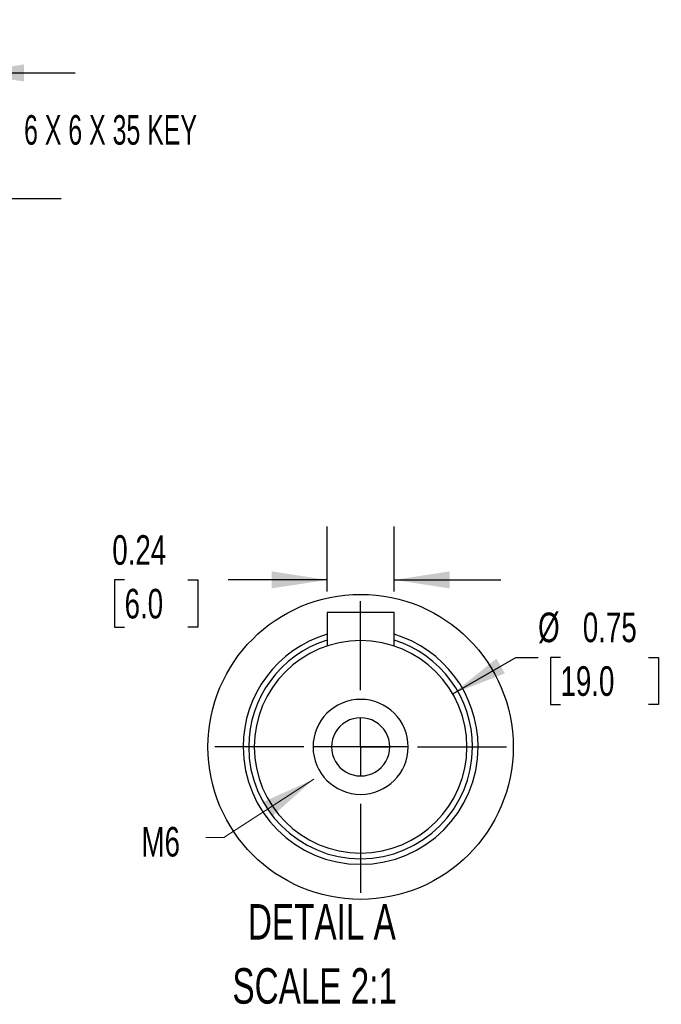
# Model space of a CAD drawing. Header units: inches. Extents: x 0 to 33, y 0 to 25.5.
# Tile 4 of 11: x 15.8 to 20.3, y 6.9 to 13.9. Entities that reach past the tile are written whole.
import ezdxf

# ---------------------------------------------------------------- set-up
doc = ezdxf.new("R2010")
doc.units = ezdxf.units.IN
doc.header["$LTSCALE"] = 3
doc.header["$MEASUREMENT"] = 0
doc.linetypes.add('CENTERX2', pattern=[0.8, 0.5, -0.1, 0.1, -0.1])
doc.layers.add('CENTER', color=40, linetype='CENTERX2')
doc.layers.add('SLD-DEFPOINTS', color=7, linetype='Continuous')
doc.layers.add('DIMENSIONS', color=140, linetype='Continuous', lineweight=25)
doc.layers.add('TEXT', color=140, linetype='Continuous', lineweight=25)
doc.styles.add('SLDTEXTSTYLE0', font='TXT', dxfattribs={"width": 0.7})
doc.styles.add('SLDTEXTSTYLE2', font='TXT', dxfattribs={"width": 0.628571})
doc.dimstyles.new('SLDDIMSTYLE0', dxfattribs={"dimtxt": 0.208333, "dimasz": 0.39, "dimexe": 0, "dimexo": 0.0625, "dimgap": 0.052083, "dimtad": 0, "dimtih": 1, "dimtoh": 1, "dimrnd": 1e-09, "dimzin": 12, "dimdsep": 46, "dimtxsty": 'SLDTEXTSTYLE0', "dimsah": 1, "dimcen": 0.09, "dimadec": 0, "dimazin": 3, "dimtfac": 1, "dimtmove": 0, "dimatfit": 0, "dimfxl": 0, "dimfrac": 2, "dimtolj": 1, "dimtzin": 12, "dimarcsym": 0})
doc.dimstyles.new('SLDDIMSTYLE7', dxfattribs={"dimtxt": 0.208333, "dimasz": 0.39, "dimexe": 0, "dimexo": 0.0625, "dimgap": 0.052083, "dimtad": 0, "dimtih": 1, "dimtoh": 1, "dimlfac": 0.5, "dimrnd": 1e-09, "dimdsep": 46, "dimtxsty": 'SLDTEXTSTYLE0', "dimsah": 1, "dimcen": 0.09, "dimadec": 0, "dimazin": 2, "dimtfac": 1, "dimtmove": 0, "dimatfit": 0, "dimfxl": 0, "dimfrac": 2, "dimtolj": 1, "dimtzin": 12, "dimarcsym": 0})
doc.dimstyles.new('SLDDIMSTYLE8', dxfattribs={"dimtxt": 0.208333, "dimasz": 0.39, "dimexe": 0, "dimexo": 0.0625, "dimgap": 0.052083, "dimtad": 0, "dimtih": 1, "dimtoh": 1, "dimlfac": 0.5, "dimrnd": 1e-09, "dimdsep": 46, "dimtxsty": 'SLDTEXTSTYLE0', "dimsah": 1, "dimcen": 0, "dimadec": 0, "dimazin": 2, "dimtfac": 1, "dimtofl": 0, "dimtmove": 0, "dimatfit": 3, "dimfxl": 0, "dimfrac": 2, "dimtolj": 1, "dimtzin": 12, "dimarcsym": 0})

# ---------------------------------------------------------------- blocks, each defined once
blk = doc.blocks.new('SW_NOTE_0')
at = {"layer": 'TEXT', "color": 0, "linetype": 'CENTERX2', "lineweight": 18, "char_height": 0.25, "attachment_point": 1, "style": 'SLDTEXTSTYLE0'}
for s, insert in [('DETAIL A', (0.1094, 0.3223)), ('SCALE 2:1', (0, -0.1292))]:
    blk.add_mtext(s, dxfattribs=dict(at, insert=insert))
blk = doc.blocks.new('_D')
at = {"layer": 'DIMENSIONS'}
for p, q in [((13.964, 9.0873), (13.964, 12.9911)), ((15.342, 9.0873), (15.342, 12.9911)), ((13.964, 12.6161), (13.214, 12.6161)), ((14.3434, 12.6157), (14.2734, 12.6157)), ((14.2734, 12.6157), (14.2734, 12.2844)), ((14.9626, 12.6157), (15.0326, 12.6157)), ((15.0326, 12.6157), (15.0326, 12.2844)), ((15.342, 12.6161), (16.092, 12.6161)), ((14.2734, 12.2844), (14.3434, 12.2844)), ((15.0326, 12.2844), (14.9626, 12.2844))]:
    blk.add_line(p, q, dxfattribs=at)
for points in [[(13.964, 12.6161), (13.574, 12.6761), (13.574, 12.5561)], [(15.342, 12.6161), (15.732, 12.5561), (15.732, 12.6761)]]:
    blk.add_solid(points, dxfattribs=at)
at = {"layer": 'DIMENSIONS', "char_height": 0.20833, "attachment_point": 1, "style": 'SLDTEXTSTYLE0'}
for s, insert in [('1.38', (14.3434, 12.9309)), ('35.0', (14.3434, 12.5529))]:
    blk.add_mtext(s, dxfattribs=dict(at, insert=insert))
blk = doc.blocks.new('_D_7')
at = {"layer": 'DIMENSIONS'}
for p, q in [((13.8656, 12.7061), (13.8656, 13.8746)), ((15.4404, 12.7061), (15.4404, 13.8746)), ((13.8656, 13.4996), (13.1156, 13.4996)), ((14.3434, 13.4992), (14.2734, 13.4992)), ((14.2734, 13.4992), (14.2734, 13.1679)), ((14.9626, 13.4992), (15.0326, 13.4992)), ((15.0326, 13.4992), (15.0326, 13.1679)), ((15.4404, 13.4996), (16.1904, 13.4996)), ((14.2734, 13.1679), (14.3434, 13.1679)), ((15.0326, 13.1679), (14.9626, 13.1679)), ((15.4404, 8.9889), (15.4404, 12.5261))]:
    blk.add_line(p, q, dxfattribs=at)
for points in [[(13.8656, 13.4996), (13.4756, 13.5596), (13.4756, 13.4396)], [(15.4404, 13.4996), (15.8304, 13.4396), (15.8304, 13.5596)]]:
    blk.add_solid(points, dxfattribs=at)
at = {"layer": 'DIMENSIONS', "char_height": 0.20833, "attachment_point": 1, "style": 'SLDTEXTSTYLE0'}
for s, insert in [('1.57', (14.3434, 13.8144)), ('40.0', (14.3434, 13.4364))]:
    blk.add_mtext(s, dxfattribs=dict(at, insert=insert))
blk = doc.blocks.new('_D_15')
at = {"layer": 'DIMENSIONS'}
for p, q in [((17.9638, 9.8496), (17.9638, 10.3054)), ((18.4363, 9.8496), (18.4363, 10.3054)), ((16.5393, 9.9299), (16.4693, 9.9299)), ((16.4693, 9.9299), (16.4693, 9.5986)), ((16.9852, 9.9299), (17.0552, 9.9299)), ((17.0552, 9.9299), (17.0552, 9.5986)), ((17.9638, 9.9304), (17.2675, 9.9304)), ((18.4363, 9.9304), (19.1863, 9.9304)), ((16.4693, 9.5986), (16.5393, 9.5986)), ((17.0552, 9.5986), (16.9852, 9.5986))]:
    blk.add_line(p, q, dxfattribs=at)
for points in [[(17.9638, 9.9304), (17.5738, 9.9904), (17.5738, 9.8704)], [(18.4363, 9.9304), (18.8263, 9.8704), (18.8263, 9.9904)]]:
    blk.add_solid(points, dxfattribs=at)
at = {"layer": 'DIMENSIONS', "char_height": 0.20833, "attachment_point": 1, "style": 'SLDTEXTSTYLE0'}
for s, insert in [('0.24', (16.4527, 10.2451)), ('6.0', (16.5393, 9.8672))]:
    blk.add_mtext(s, dxfattribs=dict(at, insert=insert))
blk = doc.blocks.new('_D_16')
at = {"layer": 'DIMENSIONS'}
for p, q in [((18.8479, 9.1287), (19.2917, 9.385)), ((19.2917, 9.385), (19.449, 9.385)), ((19.6064, 9.385), (19.5364, 9.385)), ((19.5364, 9.385), (19.5364, 9.0537)), ((20.2256, 9.385), (20.2956, 9.385)), ((20.2956, 9.385), (20.2956, 9.0537)), ((19.5364, 9.0537), (19.6064, 9.0537)), ((20.2956, 9.0537), (20.2256, 9.0537))]:
    blk.add_line(p, q, dxfattribs=at)
blk.add_solid([(18.8479, 9.1287), (19.2156, 9.2718), (19.1556, 9.3757)], dxfattribs=at)
at = {"layer": 'DIMENSIONS', "char_height": 0.20833, "attachment_point": 1, "style": 'SLDTEXTSTYLE0'}
for s, insert in [('%%c', (19.449, 9.7002)), ('0.75', (19.7638, 9.7002)), ('19.0', (19.6064, 9.3222))]:
    blk.add_mtext(s, dxfattribs=dict(at, insert=insert))
blk = doc.blocks.new('SW_CENTERMARKSYMBOL_6')
at = {"layer": 'CENTER', "color": 0}
for p, q in [((0, 0.4), (0, 1.0268)), ((0, 0), (0, 0.2)), ((-0.4, 0), (-1.0268, 0)), ((0, 0), (-0.2, 0)), ((0, 0), (0.2, 0)), ((0, 0), (0, -0.2)), ((0.4, 0), (1.0268, 0)), ((0, -0.4), (0, -1.0268))]:
    blk.add_line(p, q, dxfattribs=at)

msp = doc.modelspace()

# ---------------------------------------------------------------- linework, layer by layer
for p, q in [((17.9638, 9.6996), (17.9638, 9.4645)), ((18.4363, 9.6996), (17.9638, 9.6996)), ((18.4363, 9.4645), (18.4363, 9.6996)), ((17.9953, 8.7547), (17.8654, 8.7547)), ((18.2, 8.7547), (17.9953, 8.7547)), ((18.4048, 8.7547), (18.2, 8.7547)), ((18.5347, 8.7547), (18.4048, 8.7547))]:
    msp.add_line(p, q)
for radius, start, end in [(0.8268, 106.60153, 180.00003), (0.7874, 107.45761, 179.99999), (0.748, 0, 180), (0.8268, 0.00001, 73.39844), (0.7874, 359.99999, 72.5424), (0.3346, 360, 180), (0.2047, 359.99999, 180.00001), (0.8268, 180, 0), (0.7874, 180.00001, 359.99999), (0.748, 180, 0), (0.3346, 180.00001, 359.99999), (0.2047, 179.99999, 0.00001)]:
    msp.add_arc((18.2, 8.7547), radius, start, end)
msp.add_solid([(17.8702, 8.5269), (17.5106, 8.3645), (17.5761, 8.2639)])
at = {"layer": 'SLD-DEFPOINTS'}
msp.add_circle((18.2, 8.7547), 1.0739, dxfattribs=at)
at = {"layer": 'TEXT', "linetype": 'CENTERX2', "lineweight": 18, "flags": 128}
msp.add_lwpolyline([(17.1105, 8.116), (17.2387, 8.116), (17.8702, 8.5269)], dxfattribs=at)

# ---------------------------------------------------------------- block references
at = {"layer": 'CENTER'}
msp.add_blockref('SW_CENTERMARKSYMBOL_6', (18.2, 8.7547), dxfattribs=at)
at = {"layer": 'TEXT', "linetype": 'CENTERX2', "lineweight": 18}
msp.add_blockref('SW_NOTE_0', (17.298, 7.3257), dxfattribs=at)

# ---------------------------------------------------------------- texts
at = {"layer": 'TEXT', "linetype": 'CENTERX2', "lineweight": 18, "attachment_point": 1}
for s, insert, char_height, style in [('6 X 6 X 35 KEY', (15.8319, 13.2029), 0.208333, 'SLDTEXTSTYLE2'), ('M6', (16.6582, 8.191), 0.20833, 'SLDTEXTSTYLE0')]:
    msp.add_mtext(s, dxfattribs=dict(at, insert=insert, char_height=char_height, style=style))

# ---------------------------------------------------------------- dimensions: what is measured, and where the dimension line sits
at = {"layer": 'DIMENSIONS'}
for base, p1, p2, dimstyle, picture, middle in [((13.8656, 13.4996), (15.4404, 8.8389), (13.8656, 12.4019), 'SLDDIMSTYLE0', '_D_7', (14.653, 13.4996)), ((15.342, 12.6161), (13.964, 8.9373), (15.342, 8.9373), 'SLDDIMSTYLE0', '_D', (14.653, 12.6161)), ((18.4363, 9.9304), (17.9638, 9.6996), (18.4363, 9.6996), 'SLDDIMSTYLE7', '_D_15', (16.7623, 9.9304))]:
    dim = msp.add_linear_dim(base=base, p1=p1, p2=p2, dimstyle=dimstyle, dxfattribs=at)
    dim.commit()
    dim.dimension.update_dxf_attribs({"geometry": picture, "text_midpoint": middle, "dimtype": 160})
dim = msp.add_diameter_dim_2p(p1=(17.5522, 8.3807), p2=(18.8479, 9.1287), dimstyle='SLDDIMSTYLE8', dxfattribs=at)
dim.commit()
dim.dimension.update_dxf_attribs({"geometry": '_D_16', "text_midpoint": (19.916, 9.385), "dimtype": 163})

doc.saveas('drawing.dxf')
